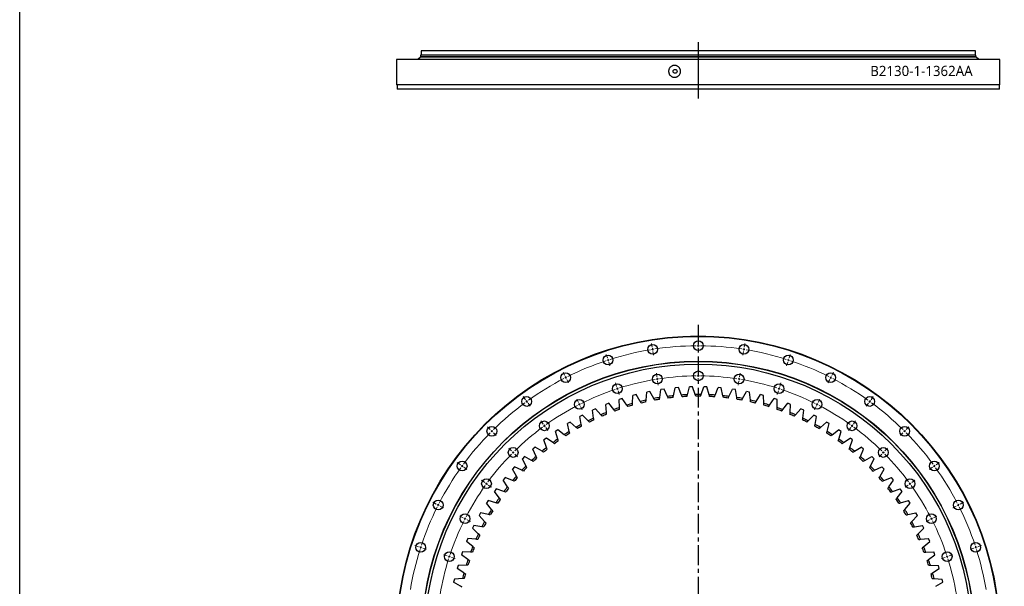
# Model space of a CAD drawing. Header units: millimetres. Extents: x -223 to 6478, y 4722 to 9797.
# Tile 2 of 9: x -223 to 2000, y 5998 to 7278. Entities that reach past the tile are written whole.
import ezdxf

# ---------------------------------------------------------------- set-up
doc = ezdxf.new("R2010")
doc.units = ezdxf.units.MM
doc.header["$LTSCALE"] = 20
doc.linetypes.add('CENTER', pattern=[10.16, 6.35, -1.27, 1.27, -1.27])

msp = doc.modelspace()

# ---------------------------------------------------------------- linework, layer by layer
at = {"lineweight": 25}
msp.add_line((1309.2, 7227.5), (1309.2, 7100.4), dxfattribs=at)
at = {"color": 7, "linetype": 'Continuous', "lineweight": 25}
for p, q in [((683.2, 7208.1), (683.2, 7198.1)), ((1935.2, 7208.1), (683.2, 7208.1)), ((1935.2, 7198.1), (1935.2, 7208.1)), ((628.2, 7188.1), (628.2, 7131.1)), ((1990.2, 7188.1), (628.2, 7188.1)), ((681.7, 7193.6), (675.7, 7188.2)), ((1942.7, 7188.2), (675.7, 7188.2)), ((1936.7, 7193.6), (681.7, 7193.6)), ((682.2, 7198.1), (682.2, 7194.1)), ((1936.2, 7198.1), (682.2, 7198.1)), ((1936.2, 7194.1), (682.2, 7194.1)), ((682.2, 7188.2), (682.2, 7188.1)), ((689.2, 7194.1), (689.2, 7193.6)), ((1929.2, 7193.6), (1929.2, 7194.1)), ((1936.2, 7194.1), (1936.2, 7198.1)), ((1936.2, 7188.1), (1936.2, 7188.2)), ((1942.7, 7188.2), (1936.7, 7193.6)), ((1990.2, 7131.1), (1990.2, 7188.1)), ((1990.2, 7131.1), (628.2, 7131.1)), ((629.2, 7131.1), (629.2, 7121.1)), ((1989.2, 7121.1), (629.2, 7121.1)), ((1989.2, 7121.1), (1989.2, 7131.1)), ((1284.6, 6431.2), (1289.5, 6448.7)), ((1296.6, 6448.9), (1289.5, 6448.7)), ((1302.5, 6431.7), (1296.6, 6448.9)), ((1315.9, 6431.7), (1321.8, 6448.9)), ((1328.9, 6448.7), (1321.8, 6448.9)), ((1333.8, 6431.2), (1328.9, 6448.7)), ((1161, 6411.4), (1161.8, 6429.5)), ((1168.7, 6431.3), (1161.8, 6429.5)), ((1178.3, 6415.9), (1168.7, 6431.3)), ((1191.4, 6419), (1193.3, 6437)), ((1200.2, 6438.4), (1193.3, 6437)), ((1208.9, 6422.5), (1200.2, 6438.4)), ((1222.2, 6424.8), (1225.1, 6442.8)), ((1232.1, 6443.8), (1225.1, 6442.8)), ((1239.9, 6427.4), (1232.1, 6443.8)), ((1253.3, 6428.9), (1257.2, 6446.6)), ((1264.3, 6447.2), (1257.2, 6446.6)), ((1271.1, 6430.4), (1264.3, 6447.2)), ((1347.3, 6430.4), (1354.1, 6447.2)), ((1361.2, 6446.6), (1354.1, 6447.2)), ((1365.1, 6428.9), (1361.2, 6446.6)), ((1378.5, 6427.4), (1386.3, 6443.8)), ((1393.3, 6442.8), (1386.3, 6443.8)), ((1396.2, 6424.8), (1393.3, 6442.8)), ((1409.5, 6422.5), (1418.2, 6438.4)), ((1425.1, 6437), (1418.2, 6438.4)), ((1427, 6419), (1425.1, 6437)), ((1440.1, 6415.9), (1449.7, 6431.3)), ((1456.6, 6429.5), (1449.7, 6431.3)), ((1457.4, 6411.4), (1456.6, 6429.5)), ((1107.1, 6411.7), (1100.4, 6409.2)), ((1101.7, 6391), (1100.4, 6409.2)), ((1118.4, 6397.5), (1107.1, 6411.7)), ((1137.6, 6422.4), (1130.8, 6420.2)), ((1131.1, 6402.1), (1130.8, 6420.2)), ((1148.1, 6407.6), (1137.6, 6422.4)), ((1470.3, 6407.6), (1480.8, 6422.4)), ((1487.6, 6420.2), (1480.8, 6422.4)), ((1487.3, 6402.1), (1487.6, 6420.2)), ((1500, 6397.5), (1511.3, 6411.7)), ((1517.9, 6409.2), (1511.3, 6411.7)), ((1516.7, 6391), (1517.9, 6409.2)), ((1048.1, 6385.2), (1041.8, 6381.9)), ((1045.1, 6364.1), (1041.8, 6381.9)), ((1060.9, 6372.4), (1048.1, 6385.2)), ((1077.2, 6399.3), (1070.7, 6396.4)), ((1073, 6378.4), (1070.7, 6396.4)), ((1089.3, 6385.8), (1077.2, 6399.3)), ((1529.1, 6385.8), (1541.2, 6399.3)), ((1547.7, 6396.4), (1541.2, 6399.3)), ((1545.4, 6378.4), (1547.7, 6396.4)), ((1557.5, 6372.4), (1570.3, 6385.2)), ((1576.6, 6381.9), (1570.3, 6385.2)), ((1573.3, 6364.1), (1576.6, 6381.9)), ((1019.8, 6369.5), (1013.7, 6365.8)), ((1018.1, 6348.2), (1013.7, 6365.8)), ((1033.4, 6357.4), (1019.8, 6369.5)), ((1585, 6357.4), (1598.6, 6369.5)), ((1604.7, 6365.8), (1598.6, 6369.5)), ((1600.3, 6348.2), (1604.7, 6365.8)), ((992.5, 6352.2), (986.6, 6348.2)), ((992, 6330.8), (986.6, 6348.2)), ((1006.7, 6340.9), (992.5, 6352.2)), ((1611.7, 6340.9), (1625.9, 6352.2)), ((1631.7, 6348.2), (1625.9, 6352.2)), ((1626.4, 6330.8), (1631.7, 6348.2)), ((966.2, 6333.3), (960.6, 6329)), ((966.9, 6312), (960.6, 6329)), ((981.1, 6322.9), (966.2, 6333.3)), ((1637.3, 6322.9), (1652.2, 6333.3)), ((1651.5, 6312), (1657.8, 6329)), ((1657.8, 6329), (1652.2, 6333.3)), ((941.1, 6313), (935.7, 6308.4)), ((943, 6291.8), (935.7, 6308.4)), ((956.5, 6303.5), (941.1, 6313)), ((1661.9, 6303.5), (1677.3, 6313)), ((1675.4, 6291.8), (1682.7, 6308.4)), ((1682.7, 6308.4), (1677.3, 6313)), ((917.1, 6291.3), (912, 6286.4)), ((920.2, 6270.2), (912, 6286.4)), ((933, 6282.6), (917.1, 6291.3)), ((1685.4, 6282.6), (1701.3, 6291.3)), ((1698.2, 6270.2), (1706.4, 6286.4)), ((1706.4, 6286.4), (1701.3, 6291.3)), ((894.4, 6268.3), (889.6, 6263)), ((898.7, 6247.3), (889.6, 6263)), ((910.8, 6260.5), (894.4, 6268.3)), ((1707.6, 6260.5), (1724, 6268.3)), ((1719.7, 6247.3), (1728.8, 6263)), ((1728.8, 6263), (1724, 6268.3)), ((873.1, 6244), (868.6, 6238.5)), ((878.6, 6223.3), (868.6, 6238.5)), ((889.9, 6237.2), (873.1, 6244)), ((1728.5, 6237.2), (1745.3, 6244)), ((1739.8, 6223.3), (1749.8, 6238.5)), ((1749.8, 6238.5), (1745.3, 6244)), ((853.2, 6218.5), (849, 6212.7)), ((859.9, 6198.2), (849, 6212.7)), ((870.4, 6212.6), (853.2, 6218.5)), ((1748, 6212.6), (1765.2, 6218.5)), ((1758.5, 6198.2), (1769.4, 6212.7)), ((1769.4, 6212.7), (1765.2, 6218.5)), ((834.7, 6191.9), (830.9, 6185.9)), ((842.6, 6172), (830.9, 6185.9)), ((852.2, 6187), (834.7, 6191.9)), ((1766.2, 6187), (1783.7, 6191.9)), ((1775.8, 6172), (1787.5, 6185.9)), ((1787.5, 6185.9), (1783.7, 6191.9)), ((817.9, 6164.3), (814.4, 6158.1)), ((835.6, 6160.5), (817.9, 6164.3)), ((1782.8, 6160.5), (1800.5, 6164.3)), ((1804, 6158.1), (1800.5, 6164.3)), ((826.8, 6144.9), (814.4, 6158.1)), ((1791.6, 6144.9), (1804, 6158.1)), ((802.6, 6135.8), (799.5, 6129.4)), ((812.6, 6116.9), (799.5, 6129.4)), ((820.5, 6133), (802.6, 6135.8)), ((1797.9, 6133), (1815.8, 6135.8)), ((1805.7, 6116.9), (1818.9, 6129.4)), ((1818.9, 6129.4), (1815.8, 6135.8)), ((789, 6106.5), (786.2, 6099.9)), ((800.1, 6088.2), (786.2, 6099.9)), ((807, 6104.7), (789, 6106.5)), ((1811.3, 6104.7), (1829.4, 6106.5)), ((1818.3, 6088.2), (1832.2, 6099.9)), ((1832.2, 6099.9), (1829.4, 6106.5)), ((777.1, 6076.4), (774.7, 6069.7)), ((795.2, 6075.6), (777.1, 6076.4)), ((1823.2, 6075.6), (1841.3, 6076.4)), ((1843.7, 6069.7), (1841.3, 6076.4)), ((789.2, 6058.8), (774.7, 6069.7)), ((1829.2, 6058.8), (1843.7, 6069.7)), ((766.9, 6045.7), (764.9, 6038.9)), ((780, 6028.8), (764.9, 6038.9)), ((785, 6046), (766.9, 6045.7)), ((1833.4, 6046), (1851.5, 6045.7)), ((1838.4, 6028.8), (1853.5, 6038.9)), ((1853.5, 6038.9), (1851.5, 6045.7)), ((758.5, 6014.5), (756.8, 6007.6)), ((772.5, 5998.4), (756.8, 6007.6)), ((776.6, 6015.8), (758.5, 6014.5)), ((1841.8, 6015.8), (1859.9, 6014.5)), ((1845.9, 5998.4), (1861.5, 6007.6)), ((1861.5, 6007.6), (1859.9, 6014.5))]:
    msp.add_line(p, q, dxfattribs=at)
at = {"linetype": 'CENTER', "ltscale": 0.35}
msp.add_line((1309.2, 6588.8), (1309.2, 5176.7), dxfattribs=at)
at = {"color": 0, "linetype": 'Continuous', "lineweight": 18}
for p, q in [((1205.3, 6538.6), (1204, 6547)), ((1309.2, 6546.8), (1309.2, 6555.3)), ((1309.2, 6541.8), (1309.2, 6544.3)), ((1309.2, 6541.8), (1309.2, 6539.3)), ((1413.1, 6538.6), (1414.4, 6547)), ((1104, 6514.3), (1101.4, 6522.3)), ((1206.1, 6533.6), (1205.7, 6536.1)), ((1206.1, 6533.6), (1206.5, 6531.2)), ((1206.9, 6528.7), (1208.2, 6520.3)), ((1309.2, 6536.8), (1309.2, 6528.3)), ((1411.5, 6528.7), (1410.2, 6520.3)), ((1412.3, 6533.6), (1411.9, 6531.2)), ((1412.3, 6533.6), (1412.7, 6536.1)), ((1514.4, 6514.3), (1517, 6522.3)), ((1105.6, 6509.5), (1104.8, 6511.9)), ((1105.6, 6509.5), (1106.3, 6507.1)), ((1107.1, 6504.7), (1109.7, 6496.7)), ((1511.3, 6504.7), (1508.7, 6496.7)), ((1512.8, 6509.5), (1512.1, 6507.1)), ((1512.8, 6509.5), (1513.6, 6511.9)), ((1007.7, 6474.4), (1003.9, 6482)), ((1010, 6469.9), (1008.9, 6472.2)), ((1216, 6471.4), (1214.6, 6479.8)), ((1309.2, 6478.8), (1309.2, 6487.3)), ((1309.2, 6473.8), (1309.2, 6476.3)), ((1309.2, 6473.8), (1309.2, 6471.3)), ((1402.4, 6471.4), (1403.8, 6479.8)), ((1608.4, 6469.9), (1609.5, 6472.2)), ((1610.6, 6474.4), (1614.5, 6482)), ((1010, 6469.9), (1011.2, 6467.7)), ((1012.3, 6465.5), (1016.1, 6457.9)), ((1125, 6449.6), (1122.4, 6457.7)), ((1216.7, 6466.5), (1216.4, 6469)), ((1216.7, 6466.5), (1217.1, 6464)), ((1217.5, 6461.5), (1218.9, 6453.1)), ((1309.2, 6468.8), (1309.2, 6460.3)), ((1400.9, 6461.5), (1399.5, 6453.1)), ((1401.6, 6466.5), (1401.3, 6464)), ((1401.6, 6466.5), (1402, 6469)), ((1493.4, 6449.6), (1496, 6457.7)), ((1606.1, 6465.5), (1602.2, 6457.9)), ((1608.4, 6469.9), (1607.2, 6467.7)), ((918.9, 6419.9), (913.9, 6426.8)), ((1126.6, 6444.8), (1125.8, 6447.2)), ((1126.6, 6444.8), (1127.3, 6442.5)), ((1128.1, 6440.1), (1130.7, 6432)), ((1490.3, 6440.1), (1487.7, 6432)), ((1491.8, 6444.8), (1491.1, 6442.5)), ((1491.8, 6444.8), (1492.6, 6447.2)), ((1699.5, 6419.9), (1704.5, 6426.8)), ((921.8, 6415.9), (920.4, 6417.9)), ((921.8, 6415.9), (923.3, 6413.9)), ((924.8, 6411.9), (929.8, 6405)), ((1038.6, 6413.8), (1034.8, 6421.4)), ((1040.9, 6409.3), (1039.8, 6411.6)), ((1040.9, 6409.3), (1042, 6407.1)), ((1043.2, 6404.9), (1047, 6397.3)), ((1575.2, 6404.9), (1571.4, 6397.3)), ((1577.5, 6409.3), (1576.4, 6407.1)), ((1577.5, 6409.3), (1578.6, 6411.6)), ((1579.8, 6413.8), (1583.6, 6421.4)), ((1693.6, 6411.9), (1688.6, 6405)), ((1696.5, 6415.9), (1695.1, 6413.9)), ((1696.5, 6415.9), (1698, 6417.9)), ((958.9, 6364.9), (953.9, 6371.8)), ((961.8, 6360.9), (960.3, 6362.9)), ((961.8, 6360.9), (963.3, 6358.9)), ((1656.6, 6360.9), (1655.1, 6358.9)), ((1656.6, 6360.9), (1658, 6362.9)), ((1659.5, 6364.9), (1664.5, 6371.8)), ((839.7, 6352.3), (833.7, 6358.3)), ((843.2, 6348.7), (841.4, 6350.5)), ((843.2, 6348.7), (845, 6347)), ((846.7, 6345.2), (852.8, 6339.2)), ((964.8, 6356.8), (969.8, 6350)), ((1653.6, 6356.8), (1648.6, 6350)), ((1771.6, 6345.2), (1765.6, 6339.2)), ((1775.2, 6348.7), (1773.4, 6347)), ((1775.2, 6348.7), (1776.9, 6350.5)), ((1778.7, 6352.3), (1784.7, 6358.3)), ((887.8, 6304.2), (881.8, 6310.2)), ((891.3, 6300.7), (889.5, 6302.4)), ((891.3, 6300.7), (893.1, 6298.9)), ((894.8, 6297.1), (900.8, 6291.1)), ((1723.6, 6297.1), (1717.6, 6291.1)), ((1727.1, 6300.7), (1725.3, 6298.9)), ((1727.1, 6300.7), (1728.9, 6302.4)), ((1730.6, 6304.2), (1736.6, 6310.2)), ((772, 6273), (765.1, 6278)), ((776.1, 6270.1), (774, 6271.6)), ((776.1, 6270.1), (778.1, 6268.6)), ((1842.3, 6270.1), (1840.3, 6268.6)), ((1842.3, 6270.1), (1844.4, 6271.6)), ((1846.4, 6273), (1853.3, 6278)), ((780.1, 6267.2), (787, 6262.2)), ((1838.3, 6267.2), (1831.4, 6262.2)), ((827, 6233.1), (820.1, 6238.1)), ((831.1, 6230.1), (829, 6231.6)), ((831.1, 6230.1), (833.1, 6228.7)), ((835.1, 6227.2), (842, 6222.2)), ((1783.3, 6227.2), (1776.4, 6222.2)), ((1787.3, 6230.1), (1785.3, 6228.7)), ((1787.3, 6230.1), (1789.3, 6231.6)), ((1791.4, 6233.1), (1798.2, 6238.1)), ((717.6, 6184.2), (710, 6188.1)), ((722, 6181.9), (719.8, 6183.1)), ((722, 6181.9), (724.3, 6180.8)), ((1896.4, 6181.9), (1894.1, 6180.8)), ((1896.4, 6181.9), (1898.6, 6183.1)), ((1900.8, 6184.2), (1908.4, 6188.1)), ((726.5, 6179.7), (734.1, 6175.8)), ((1891.9, 6179.7), (1884.3, 6175.8)), ((778.2, 6153.3), (770.6, 6157.2)), ((782.6, 6151.1), (780.4, 6152.2)), ((782.6, 6151.1), (784.8, 6149.9)), ((787.1, 6148.8), (794.6, 6144.9)), ((1831.3, 6148.8), (1823.8, 6144.9)), ((1835.8, 6151.1), (1833.6, 6149.9)), ((1835.8, 6151.1), (1838, 6152.2)), ((1840.2, 6153.3), (1847.8, 6157.2)), ((677.7, 6087.9), (669.6, 6090.6)), ((682.5, 6086.4), (680.1, 6087.2)), ((682.5, 6086.4), (684.8, 6085.6)), ((687.2, 6084.9), (695.3, 6082.2)), ((1931.2, 6084.9), (1923.1, 6082.2)), ((1935.9, 6086.4), (1933.6, 6085.6)), ((1935.9, 6086.4), (1938.3, 6087.2)), ((1940.7, 6087.9), (1948.8, 6090.6)), ((742.4, 6066.9), (734.3, 6069.6)), ((747.1, 6065.4), (744.7, 6066.2)), ((747.1, 6065.4), (749.5, 6064.6)), ((751.9, 6063.8), (760, 6061.2)), ((1866.5, 6063.8), (1858.4, 6061.2)), ((1871.3, 6065.4), (1868.9, 6064.6)), ((1871.3, 6065.4), (1873.6, 6066.2)), ((1876, 6066.9), (1884.1, 6069.6))]:
    msp.add_line(p, q, dxfattribs=at)
msp.add_lwpolyline([(-223.1, 9797), (6477.7, 9797), (6477.7, 4722.4), (-223.1, 4722.4)], close=True)
at = {"color": 7, "linetype": 'Continuous', "lineweight": 25}
for centre, radius in [((1257.1, 7161.6), 4.5), ((1309.2, 5882.8), 681), ((1309.2, 5882.8), 680), ((1206.1, 6533.6), 11), ((1309.2, 6541.8), 11), ((1412.3, 6533.6), 11), ((1105.6, 6509.5), 11), ((1512.8, 6509.5), 11), ((1309.2, 5882.8), 624), ((1309.2, 5882.8), 623.5), ((1309.2, 5882.8), 617.5), ((1010, 6469.9), 11), ((1216.7, 6466.5), 11), ((1309.2, 6473.8), 11), ((1401.6, 6466.5), 11), ((1608.4, 6469.9), 11), ((1126.6, 6444.8), 11), ((1491.8, 6444.8), 11), ((921.8, 6415.9), 11), ((1696.5, 6415.9), 11), ((1040.9, 6409.3), 11), ((1577.5, 6409.3), 11), ((843.2, 6348.7), 11), ((961.8, 6360.9), 11), ((1656.6, 6360.9), 11), ((1775.2, 6348.7), 11), ((891.3, 6300.7), 11), ((1727.1, 6300.7), 11), ((776.1, 6270.1), 11), ((1842.3, 6270.1), 11), ((831.1, 6230.1), 11), ((1787.3, 6230.1), 11), ((722, 6181.9), 11), ((1896.4, 6181.9), 11), ((782.6, 6151.1), 11), ((1835.8, 6151.1), 11), ((682.5, 6086.4), 11), ((1935.9, 6086.4), 11), ((747.1, 6065.4), 11), ((1871.3, 6065.4), 11)]:
    msp.add_circle(centre, radius, dxfattribs=at)
at = {"color": 0, "linetype": 'Continuous', "lineweight": 18}
for radius, start, end in [(659, 90.4347, 98.5653), (659, 90, 90.2174), (659, 89.7826, 90), (659, 81.4347, 89.5653), (659, 99.4347, 107.5653), (659, 99, 99.2174), (659, 98.7826, 99), (659, 81, 81.2174), (659, 80.7826, 81), (659, 72.4347, 80.5653), (659, 108.4347, 116.5653), (659, 108, 108.2174), (659, 107.7826, 108), (659, 72, 72.2174), (659, 71.7826, 72), (659, 63.4347, 71.5653), (659, 116.7826, 117), (591, 90.4847, 98.5153), (591, 90, 90.2424), (591, 89.7576, 90), (591, 81.4847, 89.5153), (659, 63, 63.2174), (659, 117.4347, 125.5653), (659, 117, 117.2174), (591, 99.4847, 107.5153), (591, 99, 99.2424), (591, 98.7576, 99), (591, 81, 81.2424), (591, 80.7576, 81), (591, 72.4847, 80.5153), (659, 62.7826, 63), (659, 54.4347, 62.5653), (591, 108.4847, 116.5153), (591, 108, 108.2424), (591, 107.7576, 108), (591, 72, 72.2424), (591, 71.7576, 72), (591, 63.4847, 71.5153), (659, 126.4347, 134.5653), (659, 126, 126.2174), (659, 125.7826, 126), (591, 117.4847, 125.5153), (591, 117, 117.2424), (591, 116.7576, 117), (591, 63, 63.2424), (591, 62.7576, 63), (591, 54.4847, 62.5153), (659, 54, 54.2174), (659, 53.7826, 54), (659, 45.4347, 53.5653), (591, 126, 126.2424), (591, 125.7576, 126), (591, 54, 54.2424), (591, 53.7576, 54), (659, 135.4347, 143.5653), (659, 135, 135.2174), (659, 134.7826, 135), (591, 126.4847, 134.5153), (591, 45.4847, 53.5153), (659, 45, 45.2174), (659, 44.7826, 45), (659, 36.4347, 44.5653), (591, 135.4847, 143.5153), (591, 135, 135.2424), (591, 134.7576, 135), (591, 45, 45.2424), (591, 44.7576, 45), (591, 36.4847, 44.5153), (659, 144, 144.2174), (659, 143.7826, 144), (659, 36, 36.2174), (659, 35.7826, 36), (659, 144.4347, 152.5653), (659, 27.4347, 35.5653), (591, 144.4847, 152.5153), (591, 144, 144.2424), (591, 143.7576, 144), (591, 36, 36.2424), (591, 35.7576, 36), (591, 27.4847, 35.5153), (659, 153, 153.2174), (659, 152.7826, 153), (659, 27, 27.2174), (659, 26.7826, 27), (659, 153.4347, 161.5653), (659, 18.4347, 26.5653), (591, 153.4847, 161.5153), (591, 153, 153.2424), (591, 152.7576, 153), (591, 27, 27.2424), (591, 26.7576, 27), (591, 18.4847, 26.5153), (659, 162.4347, 170.5653), (659, 162, 162.2174), (659, 161.7826, 162), (659, 18, 18.2174), (659, 17.7826, 18), (659, 9.4347, 17.5653), (591, 162.4847, 170.5153), (591, 162, 162.2424), (591, 161.7576, 162), (591, 18, 18.2424), (591, 17.7576, 18), (591, 9.4847, 17.5153)]:
    msp.add_arc((1309.2, 5882.8), radius, start, end, dxfattribs=at)
at = {"color": 7, "linetype": 'Continuous', "lineweight": 25}
for radius, start, end in [(549, 95.8415, 97.2495), (549, 92.5687, 93.9767), (545, 92.707, 93.8385), (549, 89.296, 90.704), (545, 89.4342, 90.5658), (549, 86.0233, 87.4313), (545, 86.1615, 87.293), (549, 82.7505, 84.1585), (549, 105.6596, 107.0676), (545, 105.7979, 106.9294), (549, 102.3869, 103.7949), (545, 102.5252, 103.6567), (549, 99.1142, 100.5222), (545, 99.2524, 100.3839), (545, 95.9797, 97.1112), (545, 82.8888, 84.0203), (549, 79.4778, 80.8858), (545, 79.6161, 80.7476), (549, 76.2051, 77.6131), (545, 76.3433, 77.4748), (549, 72.9324, 74.3404), (545, 73.0706, 74.2021), (549, 112.2051, 113.6131), (545, 112.3433, 113.4748), (549, 108.9324, 110.3404), (545, 109.0706, 110.2021), (549, 69.6596, 71.0676), (545, 69.7979, 70.9294), (545, 66.5252, 67.6567), (549, 66.3869, 67.7949), (549, 118.7505, 120.1585), (545, 118.8888, 120.0203), (549, 115.4778, 116.8858), (545, 115.6161, 116.7476), (545, 63.2524, 64.3839), (549, 63.1142, 64.5222), (545, 59.9797, 61.1112), (549, 59.8415, 61.2495), (549, 122.0233, 123.4313), (545, 122.1615, 123.293), (545, 56.707, 57.8385), (549, 56.5687, 57.9767), (549, 125.296, 126.704), (545, 125.4342, 126.5658), (545, 53.4342, 54.5658), (549, 53.296, 54.704), (549, 128.5687, 129.9767), (545, 128.707, 129.8385), (545, 50.1615, 51.293), (549, 50.0233, 51.4313), (549, 135.1142, 136.5222), (549, 131.8415, 133.2495), (545, 131.9797, 133.1112), (545, 46.8888, 48.0203), (549, 46.7505, 48.1585), (549, 43.4778, 44.8858), (545, 135.2524, 136.3839), (545, 43.6161, 44.7476), (549, 138.3869, 139.7949), (545, 138.5252, 139.6567), (545, 40.3433, 41.4748), (549, 40.2051, 41.6131), (549, 141.6596, 143.0676), (545, 141.7979, 142.9294), (545, 37.0706, 38.2021), (549, 36.9324, 38.3404), (549, 144.9324, 146.3404), (545, 145.0706, 146.2021), (545, 33.7979, 34.9294), (549, 33.6596, 35.0676), (549, 148.2051, 149.6131), (545, 148.3433, 149.4748), (545, 30.5252, 31.6567), (549, 30.3869, 31.7949), (549, 151.4778, 152.8858), (545, 151.6161, 152.7476), (545, 27.2524, 28.3839), (549, 27.1142, 28.5222), (549, 154.7505, 156.1585), (549, 23.8415, 25.2495), (545, 154.8888, 156.0203), (545, 23.9797, 25.1112), (549, 158.0233, 159.4313), (545, 158.1615, 159.293), (545, 20.707, 21.8385), (549, 20.5687, 21.9767), (549, 161.296, 162.704), (545, 161.4342, 162.5658), (545, 17.4342, 18.5658), (549, 17.296, 18.704), (549, 164.5687, 165.9767), (545, 164.707, 165.8385), (545, 14.1615, 15.293), (549, 14.0233, 15.4313)]:
    msp.add_arc((1309.2, 5882.8), radius, start, end, dxfattribs=at)
msp.add_open_spline([(1269.2, 7161.6), (1269.2, 7160.7), (1269.1, 7159.8), (1268.9, 7158.5), (1268.8, 7158.1), (1268.5, 7157.2), (1268.4, 7156.8), (1267.9, 7155.6), (1267.5, 7154.8), (1266.7, 7153.7), (1266.5, 7153.3), (1265.9, 7152.7), (1265.6, 7152.3), (1264.7, 7151.4), (1264, 7150.8), (1262.9, 7150.1), (1262.5, 7149.9), (1261.7, 7149.4), (1260.9, 7149.1), (1260.1, 7148.8), (1259.3, 7148.5), (1258.8, 7148.4), (1257.5, 7148.1), (1256.7, 7148.1), (1255.3, 7148.1), (1254.9, 7148.1), (1254, 7148.2), (1253.6, 7148.2), (1252.3, 7148.5), (1251.4, 7148.7), (1250.2, 7149.3), (1249.8, 7149.4), (1249, 7149.9), (1248.7, 7150.1), (1247.6, 7150.8), (1246.9, 7151.4), (1245.6, 7152.6), (1245.1, 7153.3), (1244.3, 7154.4), (1244.1, 7154.8), (1243.7, 7155.6), (1243.5, 7156), (1243, 7157.2), (1242.8, 7158.1), (1242.5, 7159.3), (1242.4, 7159.8), (1242.3, 7160.7), (1242.3, 7161.1), (1242.3, 7162.4), (1242.4, 7163.3), (1242.7, 7164.6), (1242.8, 7165.1), (1243, 7165.9), (1243.3, 7166.7), (1243.7, 7167.5), (1244.1, 7168.3), (1244.3, 7168.7), (1245.1, 7169.8), (1245.6, 7170.5), (1246.6, 7171.4), (1246.9, 7171.7), (1247.6, 7172.3), (1247.9, 7172.5), (1249, 7173.3), (1249.8, 7173.7), (1251, 7174.2), (1251.4, 7174.3), (1252.3, 7174.6), (1252.7, 7174.7), (1254, 7175), (1254.9, 7175.1), (1256.2, 7175.1), (1256.6, 7175), (1257.5, 7175), (1257.9, 7174.9), (1258.8, 7174.7), (1259.2, 7174.6), (1260.1, 7174.4), (1260.5, 7174.2), (1261.7, 7173.7), (1262.5, 7173.3), (1264, 7172.3), (1264.7, 7171.7), (1265.9, 7170.5), (1266.5, 7169.8), (1267.2, 7168.7), (1267.4, 7168.3), (1267.8, 7167.5), (1268.2, 7166.7), (1268.5, 7165.9), (1268.8, 7165.1), (1268.9, 7164.6), (1269.1, 7163.3), (1269.2, 7162.5), (1269.2, 7161.6)], degree=3, knots=[0, 0, 0, 0, 0.03125, 0.03125, 0.046875, 0.046875, 0.0625, 0.0625, 0.09375, 0.09375, 0.109375, 0.109375, 0.125, 0.125, 0.15625, 0.15625, 0.171875, 0.171875, 0.1875, 0.203125, 0.203125, 0.21875, 0.21875, 0.25, 0.25, 0.265625, 0.265625, 0.28125, 0.28125, 0.3125, 0.3125, 0.328125, 0.328125, 0.34375, 0.34375, 0.375, 0.375, 0.40625, 0.40625, 0.421875, 0.421875, 0.4375, 0.4375, 0.46875, 0.46875, 0.484375, 0.484375, 0.5, 0.5, 0.53125, 0.53125, 0.546875, 0.546875, 0.5625, 0.578125, 0.578125, 0.59375, 0.59375, 0.625, 0.625, 0.640625, 0.640625, 0.65625, 0.65625, 0.6875, 0.6875, 0.703125, 0.703125, 0.71875, 0.71875, 0.75, 0.75, 0.765625, 0.765625, 0.78125, 0.78125, 0.796875, 0.796875, 0.8125, 0.8125, 0.84375, 0.84375, 0.875, 0.875, 0.90625, 0.90625, 0.921875, 0.921875, 0.9375, 0.953125, 0.953125, 0.96875, 0.96875, 1, 1, 1, 1], dxfattribs=at)
for points in [[(1241.7, 6423.6), (1241.1, 6424.8), (1240.5, 6426.1), (1239.9, 6427.4)], [(1252.4, 6424.8), (1252.7, 6426.2), (1253, 6427.5), (1253.3, 6428.9)], [(1272.7, 6426.5), (1272.2, 6427.8), (1271.7, 6429.1), (1271.1, 6430.4)], [(1283.5, 6427.1), (1283.8, 6428.5), (1284.2, 6429.9), (1284.6, 6431.2)], [(1303.8, 6427.7), (1303.4, 6429.1), (1302.9, 6430.4), (1302.5, 6431.7)], [(1314.6, 6427.7), (1315, 6429.1), (1315.5, 6430.4), (1315.9, 6431.7)], [(1334.9, 6427.1), (1334.6, 6428.5), (1334.2, 6429.9), (1333.8, 6431.2)], [(1345.7, 6426.5), (1346.2, 6427.8), (1346.7, 6429.1), (1347.3, 6430.4)], [(1366, 6424.8), (1365.7, 6426.2), (1365.4, 6427.5), (1365.1, 6428.9)], [(1376.7, 6423.6), (1377.3, 6424.8), (1377.9, 6426.1), (1378.5, 6427.4)], [(1150.5, 6404.1), (1149.7, 6405.3), (1148.9, 6406.4), (1148.1, 6407.6)], [(1160.8, 6407.2), (1160.9, 6408.6), (1160.9, 6410), (1161, 6411.4)], [(1180.5, 6412.3), (1179.8, 6413.5), (1179, 6414.7), (1178.3, 6415.9)], [(1191, 6414.8), (1191.1, 6416.2), (1191.3, 6417.6), (1191.4, 6419)], [(1211, 6418.8), (1210.3, 6420.1), (1209.6, 6421.3), (1208.9, 6422.5)], [(1221.6, 6420.7), (1221.8, 6422.1), (1222, 6423.4), (1222.2, 6424.8)], [(1396.8, 6420.7), (1396.6, 6422.1), (1396.4, 6423.4), (1396.2, 6424.8)], [(1407.4, 6418.8), (1408.1, 6420.1), (1408.8, 6421.3), (1409.5, 6422.5)], [(1427.4, 6414.8), (1427.2, 6416.2), (1427.1, 6417.6), (1427, 6419)], [(1437.9, 6412.3), (1438.6, 6413.5), (1439.4, 6414.7), (1440.1, 6415.9)], [(1457.6, 6407.2), (1457.5, 6408.6), (1457.4, 6410), (1457.4, 6411.4)], [(1467.9, 6404.1), (1468.7, 6405.3), (1469.5, 6406.4), (1470.3, 6407.6)], [(1092.1, 6382.7), (1091.2, 6383.7), (1090.2, 6384.7), (1089.3, 6385.8)], [(1102, 6386.8), (1101.9, 6388.2), (1101.8, 6389.6), (1101.7, 6391)], [(1121, 6394.2), (1120.1, 6395.3), (1119.2, 6396.4), (1118.4, 6397.5)], [(1131.1, 6397.8), (1131.1, 6399.2), (1131.1, 6400.7), (1131.1, 6402.1)], [(1487.3, 6397.8), (1487.3, 6399.2), (1487.3, 6400.7), (1487.3, 6402.1)], [(1497.4, 6394.2), (1498.3, 6395.3), (1499.2, 6396.4), (1500, 6397.5)], [(1516.4, 6386.8), (1516.5, 6388.2), (1516.6, 6389.6), (1516.7, 6391)], [(1526.3, 6382.7), (1527.2, 6383.7), (1528.2, 6384.7), (1529.1, 6385.8)], [(1045.9, 6359.9), (1045.6, 6361.3), (1045.4, 6362.7), (1045.1, 6364.1)], [(1063.9, 6369.4), (1062.9, 6370.4), (1061.9, 6371.4), (1060.9, 6372.4)], [(1073.6, 6374.2), (1073.4, 6375.6), (1073.2, 6377), (1073, 6378.4)], [(1544.8, 6374.2), (1545, 6375.6), (1545.2, 6377), (1545.4, 6378.4)], [(1554.5, 6369.4), (1555.5, 6370.4), (1556.5, 6371.4), (1557.5, 6372.4)], [(1572.5, 6359.9), (1572.7, 6361.3), (1573, 6362.7), (1573.3, 6364.1)], [(1010, 6338.3), (1008.9, 6339.2), (1007.8, 6340.1), (1006.7, 6340.9)], [(1019.1, 6344.1), (1018.8, 6345.5), (1018.4, 6346.9), (1018.1, 6348.2)], [(1036.5, 6354.6), (1035.5, 6355.6), (1034.4, 6356.5), (1033.4, 6357.4)], [(1581.9, 6354.6), (1582.9, 6355.6), (1584, 6356.5), (1585, 6357.4)], [(1599.3, 6344.1), (1599.6, 6345.5), (1600, 6346.9), (1600.3, 6348.2)], [(1608.4, 6338.3), (1609.5, 6339.2), (1610.6, 6340.1), (1611.7, 6340.9)], [(984.5, 6320.5), (983.4, 6321.3), (982.2, 6322.1), (981.1, 6322.9)], [(993.2, 6326.8), (992.8, 6328.2), (992.4, 6329.5), (992, 6330.8)], [(1625.2, 6326.8), (1625.6, 6328.2), (1626, 6329.5), (1626.4, 6330.8)], [(1633.9, 6320.5), (1635, 6321.3), (1636.2, 6322.1), (1637.3, 6322.9)], [(960.1, 6301.2), (958.9, 6302), (957.7, 6302.7), (956.5, 6303.5)], [(968.4, 6308.1), (967.9, 6309.4), (967.4, 6310.7), (966.9, 6312)], [(1650, 6308.1), (1650.5, 6309.4), (1651, 6310.7), (1651.5, 6312)], [(1658.3, 6301.2), (1659.5, 6302), (1660.7, 6302.7), (1661.9, 6303.5)], [(922.1, 6266.4), (921.5, 6267.7), (920.9, 6268.9), (920.2, 6270.2)], [(936.7, 6280.6), (935.5, 6281.3), (934.3, 6282), (933, 6282.6)], [(944.7, 6287.9), (944.1, 6289.2), (943.5, 6290.5), (943, 6291.8)], [(1673.7, 6287.9), (1674.3, 6289.2), (1674.9, 6290.5), (1675.4, 6291.8)], [(1681.7, 6280.6), (1682.9, 6281.3), (1684.1, 6282), (1685.4, 6282.6)], [(1696.3, 6266.4), (1696.9, 6267.7), (1697.5, 6268.9), (1698.2, 6270.2)], [(914.6, 6258.7), (913.4, 6259.3), (912.1, 6259.9), (910.8, 6260.5)], [(1703.8, 6258.7), (1705, 6259.3), (1706.3, 6259.9), (1707.6, 6260.5)], [(893.8, 6235.6), (892.5, 6236.1), (891.2, 6236.6), (889.9, 6237.2)], [(900.9, 6243.7), (900.2, 6244.9), (899.4, 6246.1), (898.7, 6247.3)], [(1717.5, 6243.7), (1718.2, 6244.9), (1718.9, 6246.1), (1719.7, 6247.3)], [(1724.6, 6235.6), (1725.9, 6236.1), (1727.2, 6236.6), (1728.5, 6237.2)], [(874.3, 6211.3), (873, 6211.7), (871.7, 6212.2), (870.4, 6212.6)], [(880.9, 6219.8), (880.1, 6221), (879.4, 6222.1), (878.6, 6223.3)], [(1737.5, 6219.8), (1738.3, 6221), (1739, 6222.1), (1739.8, 6223.3)], [(1744, 6211.3), (1745.4, 6211.7), (1746.7, 6212.2), (1748, 6212.6)], [(856.3, 6185.9), (854.9, 6186.3), (853.6, 6186.7), (852.2, 6187)], [(862.4, 6194.8), (861.5, 6195.9), (860.7, 6197.1), (859.9, 6198.2)], [(1756, 6194.8), (1756.9, 6195.9), (1757.7, 6197.1), (1758.5, 6198.2)], [(1762.1, 6185.9), (1763.4, 6186.3), (1764.8, 6186.7), (1766.2, 6187)], [(839.7, 6159.6), (838.4, 6159.9), (837, 6160.2), (835.6, 6160.5)], [(845.3, 6168.8), (844.4, 6169.9), (843.5, 6170.9), (842.6, 6172)], [(1773.1, 6168.8), (1774, 6169.9), (1774.9, 6170.9), (1775.8, 6172)], [(1778.7, 6159.6), (1780, 6159.9), (1781.4, 6160.2), (1782.8, 6160.5)], [(829.7, 6141.8), (828.8, 6142.9), (827.8, 6143.9), (826.8, 6144.9)], [(1788.7, 6141.8), (1789.6, 6142.9), (1790.6, 6143.9), (1791.6, 6144.9)], [(815.7, 6114), (814.7, 6115), (813.7, 6116), (812.6, 6116.9)], [(824.7, 6132.3), (823.3, 6132.5), (821.9, 6132.8), (820.5, 6133)], [(1793.7, 6132.3), (1795.1, 6132.5), (1796.5, 6132.8), (1797.9, 6133)], [(1802.7, 6114), (1803.7, 6115), (1804.7, 6116), (1805.7, 6116.9)], [(811.2, 6104.3), (809.8, 6104.4), (808.4, 6104.5), (807, 6104.7)], [(1807.2, 6104.3), (1808.6, 6104.4), (1810, 6104.5), (1811.3, 6104.7)], [(799.4, 6075.5), (798, 6075.5), (796.6, 6075.6), (795.2, 6075.6)], [(803.3, 6085.5), (802.2, 6086.4), (801.2, 6087.3), (800.1, 6088.2)], [(1815.1, 6085.5), (1816.2, 6086.4), (1817.2, 6087.3), (1818.3, 6088.2)], [(1819, 6075.5), (1820.4, 6075.5), (1821.8, 6075.6), (1823.2, 6075.6)], [(792.6, 6056.3), (791.4, 6057.1), (790.3, 6058), (789.2, 6058.8)], [(1825.8, 6056.3), (1827, 6057.1), (1828.1, 6058), (1829.2, 6058.8)], [(783.5, 6026.5), (782.3, 6027.3), (781.2, 6028.1), (780, 6028.8)], [(789.2, 6046), (787.8, 6046), (786.4, 6046), (785, 6046)], [(1829.2, 6046), (1830.6, 6046), (1832, 6046), (1833.4, 6046)], [(1834.9, 6026.5), (1836.1, 6027.3), (1837.2, 6028.1), (1838.4, 6028.8)], [(780.8, 6016.1), (779.4, 6016), (778, 6015.9), (776.6, 6015.8)], [(1837.6, 6016.1), (1839, 6016), (1840.4, 6015.9), (1841.8, 6015.8)], [(776.1, 5996.3), (774.9, 5997), (773.7, 5997.7), (772.5, 5998.4)]]:
    msp.add_open_spline(points, degree=3, dxfattribs=at)

# ---------------------------------------------------------------- texts
at = {"insert": (1697.6, 7174), "char_height": 23, "width": 374.022, "attachment_point": 1}
msp.add_mtext('{\\fYu Gothic Medium|b0|i0|c0|p0;\\C253;B2130-1-1362AA}', dxfattribs=at)

doc.saveas('drawing.dxf')
